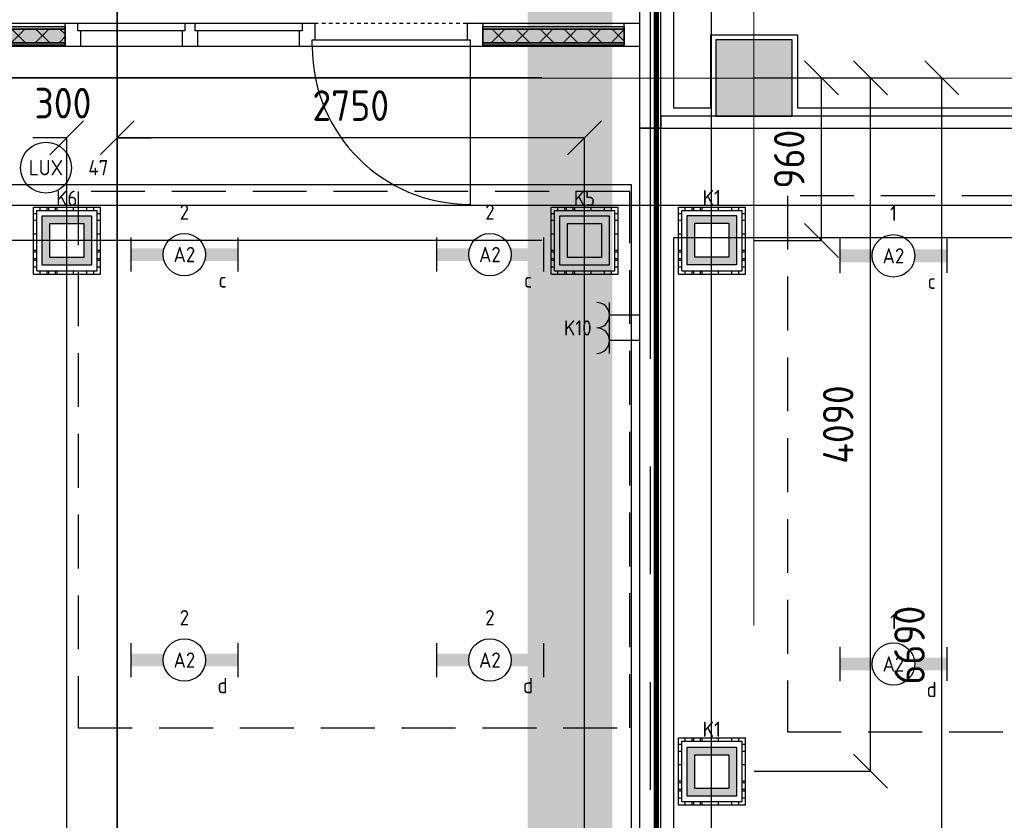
# Model space of a CAD drawing. Header units: millimetres. Extents: x -38032 to 104346, y -31182 to 78566.
# Tile 53 of 213: x 23783 to 29584, y 9924 to 14643. Entities that reach past the tile are written whole.
import ezdxf
from ezdxf.enums import TextEntityAlignment as Align

# ---------------------------------------------------------------- set-up
doc = ezdxf.new("R2010")
doc.units = ezdxf.units.MM
doc.header["$LTSCALE"] = 100
doc.set_wipeout_variables(frame=1)
doc.header["$PDMODE"] = 1
for name, pattern in [('HIDDEN2', [4.7625, 3.175, -1.5875]), ('PHANTOM', [63.5, 31.75, -6.35, 6.35, -6.35, 6.35, -6.35]), ('STYLE_01', [0.41664, 0.20828, -0.20836]), ('STYLE_11', [5, 3.888855, -0.416718, 0.277786, -0.416641])]:
    doc.linetypes.add(name, pattern=pattern)
for name, color, linetype in [('AL$1A---_ALGEMEEN', 8, 'Continuous'), ('AL------_MAATVOERING', 2, 'Continuous'), ('AM$1A---_ARCERING', 8, 'Continuous'), ('BOUWKUNDIG', 8, 'Continuous'), ('EB6511--_ATTRIB', 2, 'Continuous'), ('EL6222--', 3, 'Continuous'), ('EL6311--', 3, 'Continuous'), ('EL6311--_meetgegevens LUX-waarden', 3, 'Continuous'), ('kaderscheiding', 9, 'Continuous'), ('Kastenscheiding', 4, 'PHANTOM'), ('LICHT_TEXT018', 1, 'Continuous'), ('Tekening scheiding', 8, 'Continuous'), ('versterkte strook', 7, 'Continuous'), ('Vloerdoos', 3, 'Continuous'), ('Vloerdoos (OUD)', 3, 'Continuous')]:
    doc.layers.add(name, color=color, linetype=linetype)
doc.layers.add('stramien', color=1, linetype='Continuous', lineweight=9)
doc.layers.get('Vloerdoos').off()
doc.styles.add('BURO-018', font='iso.shx', dxfattribs={"height": 90})
doc.styles.get("Standard").update_dxf_attribs({"font": 'iso.shx'})
doc.dimstyles.new('STABICAD', dxfattribs={"dimscale": 100, "dimtxt": 1.8, "dimasz": 2, "dimexe": 0, "dimexo": 2.5, "dimgap": 1.5, "dimtad": 0, "dimdec": 0, "dimrnd": 10, "dimzin": 0, "dimdsep": 46, "dimtxsty": 'Standard', "dimblk1": 'OBLIQUE', "dimblk2": 'OBLIQUE', "dimsah": 1, "dimcen": -3, "dimadec": 0, "dimazin": 0, "dimtfac": 1, "dimtdec": 0, "dimtofl": 0, "dimtmove": 2, "dimatfit": 3, "dimfxl": 0, "dimtvp": 1.055556, "dimtolj": 1, "dimtzin": 0, "dimarcsym": 0})
pattern_1 = [(135, (0, 0), (70.7107, 70.7107), []), (45, (299.34, -299.34), (70.7107, -70.7107), [])]

# ---------------------------------------------------------------- blocks, each defined once
blk = doc.blocks.new('_Oblique')
at = {"color": 0, "linetype": 'ByBlock', "lineweight": -2}
blk.add_line((-0.5, -0.5), (0.5, 0.5), dxfattribs=at)
blk = doc.blocks.new('*D108')
at = {"layer": 'AL------_MAATVOERING', "color": 0, "lineweight": -2}
for p, q in [((24357.6, 4463.4), (24357.6, 14901.6)), ((27860, 14901.6), (24357.6, 14901.6)), ((27860, 4571.9), (27860, 14901.6))]:
    blk.add_line(p, q, dxfattribs=at)
at = {"layer": 'Defpoints', "color": 0}
for p in [(24357.6, 14901.6), (27860, 4321.9), (24357.6, 4213.4)]:
    blk.add_point(p, dxfattribs=at)
at = {"layer": 'AL------_MAATVOERING', "color": 0, "lineweight": -2, "xscale": 200, "yscale": 200, "zscale": 200, "rotation": 180}
blk.add_blockref('_Oblique', (24357.6, 14901.6), dxfattribs=at)
at = {"layer": 'AL------_MAATVOERING', "color": 0, "lineweight": -2, "xscale": 200, "yscale": 200, "zscale": 200}
blk.add_blockref('_Oblique', (27860, 14901.6), dxfattribs=at)
at = {"layer": 'AL------_MAATVOERING', "color": 0, "insert": (26108.8, 15091.6), "char_height": 180, "attachment_point": 5}
blk.add_mtext('\\A1;3500', dxfattribs=at)
blk = doc.blocks.new('*D109')
at = {"layer": 'AL------_MAATVOERING', "color": 0, "lineweight": -2}
for p, q in [((28110, 14300), (28507, 14300)), ((28507, 13341.2), (28507, 14300)), ((28110, 13341.2), (28507, 13341.2))]:
    blk.add_line(p, q, dxfattribs=at)
at = {"layer": 'Defpoints', "color": 0}
for p in [(27860, 14300), (28507, 14300), (27860, 13341.2)]:
    blk.add_point(p, dxfattribs=at)
at = {"layer": 'AL------_MAATVOERING', "color": 0, "lineweight": -2, "xscale": 200, "yscale": 200, "zscale": 200}
for p, rotation in [((28507, 14300), 90), ((28507, 13341.2), 270)]:
    blk.add_blockref('_Oblique', p, dxfattribs=dict(at, rotation=rotation))
at = {"layer": 'AL------_MAATVOERING', "color": 0, "insert": (28317, 13820.6), "char_height": 180, "attachment_point": 5, "rotation": 90}
blk.add_mtext('\\A1;960', dxfattribs=at)
blk = doc.blocks.new('*D110')
at = {"layer": 'AL------_MAATVOERING', "color": 0, "lineweight": -2}
for p, q in [((28110, 14300), (28795.7, 14300)), ((28795.7, 10213.4), (28795.7, 14300)), ((28110, 10213.4), (28795.7, 10213.4))]:
    blk.add_line(p, q, dxfattribs=at)
at = {"layer": 'Defpoints', "color": 0}
for p in [(27860, 14300), (28795.7, 14300), (27860, 10213.4)]:
    blk.add_point(p, dxfattribs=at)
at = {"layer": 'AL------_MAATVOERING', "color": 0, "lineweight": -2, "xscale": 200, "yscale": 200, "zscale": 200}
for p, rotation in [((28795.7, 14300), 90), ((28795.7, 10213.4), 270)]:
    blk.add_blockref('_Oblique', p, dxfattribs=dict(at, rotation=rotation))
at = {"layer": 'AL------_MAATVOERING', "color": 0, "insert": (28605.7, 12256.7), "char_height": 180, "attachment_point": 5, "rotation": 90}
blk.add_mtext('\\A1;4090', dxfattribs=at)
blk = doc.blocks.new('*D111')
at = {"layer": 'AL------_MAATVOERING', "color": 0, "lineweight": -2}
for p, q in [((28110, 14300), (29215.6, 14300)), ((29215.6, 7613.4), (29215.6, 14300)), ((28110, 7613.4), (29215.6, 7613.4))]:
    blk.add_line(p, q, dxfattribs=at)
at = {"layer": 'Defpoints', "color": 0}
for p in [(27860, 14300), (29215.6, 14300), (27860, 7613.4)]:
    blk.add_point(p, dxfattribs=at)
at = {"layer": 'AL------_MAATVOERING', "color": 0, "lineweight": -2, "xscale": 200, "yscale": 200, "zscale": 200}
for p, rotation in [((29215.6, 14300), 90), ((29215.6, 7613.4), 270)]:
    blk.add_blockref('_Oblique', p, dxfattribs=dict(at, rotation=rotation))
at = {"layer": 'AL------_MAATVOERING', "color": 0, "insert": (29025.6, 10956.7), "char_height": 180, "attachment_point": 5, "rotation": 90}
blk.add_mtext('\\A1;6690', dxfattribs=at)
blk = doc.blocks.new('*D112')
at = {"layer": 'AL------_MAATVOERING', "color": 0, "lineweight": -2}
for p, q in [((26860, 14300), (19520.6, 14300)), ((19520.6, 13341.2), (19520.6, 14300)), ((26860, 13341.2), (19520.6, 13341.2))]:
    blk.add_line(p, q, dxfattribs=at)
at = {"layer": 'Defpoints', "color": 0}
for p in [(19520.6, 14300), (27110, 14300), (27110, 13341.2)]:
    blk.add_point(p, dxfattribs=at)
at = {"layer": 'AL------_MAATVOERING', "color": 0, "lineweight": -2, "xscale": 200, "yscale": 200, "zscale": 200}
for p, rotation in [((19520.6, 14300), 90), ((19520.6, 13341.2), 270)]:
    blk.add_blockref('_Oblique', p, dxfattribs=dict(at, rotation=rotation))
at = {"layer": 'AL------_MAATVOERING', "color": 0, "insert": (19330.6, 13820.6), "char_height": 180, "attachment_point": 5, "rotation": 90}
blk.add_mtext('\\A1;960', dxfattribs=at)
blk = doc.blocks.new('*D113')
at = {"layer": 'AL------_MAATVOERING', "color": 0, "lineweight": -2}
for p, q in [((26860, 14300), (19077.9, 14300)), ((19077.9, 8663.4), (19077.9, 14300)), ((26860, 8663.4), (19077.9, 8663.4))]:
    blk.add_line(p, q, dxfattribs=at)
at = {"layer": 'Defpoints', "color": 0}
for p in [(19077.9, 14300), (27110, 14300), (27110, 8663.4)]:
    blk.add_point(p, dxfattribs=at)
at = {"layer": 'AL------_MAATVOERING', "color": 0, "lineweight": -2, "xscale": 200, "yscale": 200, "zscale": 200}
for p, rotation in [((19077.9, 14300), 90), ((19077.9, 8663.4), 270)]:
    blk.add_blockref('_Oblique', p, dxfattribs=dict(at, rotation=rotation))
at = {"layer": 'AL------_MAATVOERING', "color": 0, "insert": (18887.9, 11481.7), "char_height": 180, "attachment_point": 5, "rotation": 90}
blk.add_mtext('\\A1;5640', dxfattribs=at)
blk = doc.blocks.new('*D114')
at = {"layer": 'AL------_MAATVOERING', "color": 0, "lineweight": -2}
for p, q in [((24357.6, 3763.4), (24357.6, 13946.4)), ((27110, 13946.4), (24357.6, 13946.4)), ((27110, 4492.2), (27110, 13946.4))]:
    blk.add_line(p, q, dxfattribs=at)
at = {"layer": 'Defpoints', "color": 0}
for p in [(24357.6, 13946.4), (27110, 4242.2), (24357.6, 3513.4)]:
    blk.add_point(p, dxfattribs=at)
at = {"layer": 'AL------_MAATVOERING', "color": 0, "lineweight": -2, "xscale": 200, "yscale": 200, "zscale": 200, "rotation": 180}
blk.add_blockref('_Oblique', (24357.6, 13946.4), dxfattribs=at)
at = {"layer": 'AL------_MAATVOERING', "color": 0, "lineweight": -2, "xscale": 200, "yscale": 200, "zscale": 200}
blk.add_blockref('_Oblique', (27110, 13946.4), dxfattribs=at)
at = {"layer": 'AL------_MAATVOERING', "color": 0, "insert": (25733.8, 14136.4), "char_height": 180, "attachment_point": 5}
blk.add_mtext('\\A1;2750', dxfattribs=at)
blk = doc.blocks.new('*D115')
at = {"layer": 'AL------_MAATVOERING', "color": 0, "lineweight": -2}
for p, q in [((24060, 13946.4), (23860, 13946.4)), ((24060, 4092.2), (24060, 13946.4)), ((24357.6, 3363.4), (24357.6, 13946.4)), ((24357.6, 13946.4), (24557.6, 13946.4))]:
    blk.add_line(p, q, dxfattribs=at)
at = {"layer": 'Defpoints', "color": 0}
for p in [(24357.6, 13946.4), (24060, 3842.2), (24357.6, 3113.4)]:
    blk.add_point(p, dxfattribs=at)
at = {"layer": 'AL------_MAATVOERING', "color": 0, "lineweight": -2, "xscale": 200, "yscale": 200, "zscale": 200}
blk.add_blockref('_Oblique', (24060, 13946.4), dxfattribs=at)
at = {"layer": 'AL------_MAATVOERING', "color": 0, "lineweight": -2, "xscale": 200, "yscale": 200, "zscale": 200, "rotation": 180}
blk.add_blockref('_Oblique', (24357.6, 13946.4), dxfattribs=at)
at = {"layer": 'AL------_MAATVOERING', "color": 0, "insert": (24038.3, 14150.9), "char_height": 180, "attachment_point": 5}
blk.add_mtext('\\A1;300', dxfattribs=at)
blk = doc.blocks.new('VLOERDOOS')
at = {"layer": 'Vloerdoos (OUD)'}
for p, q in [((0, 395), (395, 395)), ((0, 395), (0, 0)), ((0, 355), (20, 355)), ((20, 375), (20, 20)), ((20, 375), (375, 375)), ((40, 375), (40, 395)), ((80, 375), (80, 395)), ((90, 375), (90, 395)), ((130, 375), (130, 395)), ((140, 375), (140, 395)), ((235, 375), (235, 395)), ((315, 375), (315, 395)), ((355, 375), (355, 395)), ((375, 375), (375, 20)), ((375, 355), (395, 355)), ((395, 395), (395, 0)), ((0, 315), (20, 315)), ((0, 305), (20, 305)), ((375, 315), (395, 315)), ((375, 305), (395, 305)), ((0, 265), (20, 265)), ((0, 255), (20, 255)), ((375, 265), (395, 265)), ((375, 255), (395, 255)), ((0, 160), (20, 160)), ((375, 160), (395, 160)), ((0, 80), (20, 80)), ((375, 80), (395, 80)), ((0, 40), (20, 40)), ((0, 0), (395, 0)), ((20, 20), (375, 20)), ((40, 0), (40, 20)), ((80, 0), (80, 20)), ((90, 0), (90, 20)), ((130, 0), (130, 20)), ((140, 0), (140, 20)), ((235, 0), (235, 20)), ((315, 0), (315, 20)), ((355, 0), (355, 20)), ((375, 40), (395, 40))]:
    blk.add_line(p, q, dxfattribs=at)
blk = doc.blocks.new('E00414')
at = {"color": 0, "linetype": 'Continuous'}
for p, q in [((-2.9, -2.9), (-2.9, 2.9)), ((-2.9, 2.9), (2.9, 2.9)), ((2.9, 2.9), (2.9, -2.9)), ((-2, 2), (2, 2)), ((-2, -2), (-2, 2)), ((2, 2), (2, -2)), ((2, -2), (-2, -2)), ((2.9, -2.9), (-2.9, -2.9))]:
    blk.add_line(p, q, dxfattribs=at)
at = {"color": 0}
for points in [[(-2.9, 2.9), (2.9, 2.9), (-2, 2), (2, 2)], [(-2, -2), (-2.9, -2.9), (-2, 2), (-2.9, 2.9)], [(2, 2), (2.9, 2.9), (2, -2), (2.9, -2.9)], [(2, -2), (2.9, -2.9), (-2, -2), (-2.9, -2.9)]]:
    blk.add_solid(points, dxfattribs=at)
at = {"color": 0, "linetype": 'Continuous', "style": 'BURO-018'}
for tag, p in [('E_GKAST', (0, 8)), ('E_GROEP', (0, 5)), ('E_SGROEP', (4.5, 5))]:
    blk.add_attdef(tag, text='', height=1.8, dxfattribs=at).set_placement(p, align=Align.MIDDLE)
at = {"color": 0, "linetype": 'Continuous', "style": 'BURO-018', "flags": 1}
for tag, p in [('E_VERMCODE', (13, 5)), ('E_MATCODE', (0, 0))]:
    blk.add_attdef(tag, text='', height=1.8, dxfattribs=at).set_placement(p, align=Align.MIDDLE)
blk = doc.blocks.new('E00126')
at = {"color": 0, "linetype": 'Continuous'}
for p, q in [((-3, 4.5), (3, 4.5)), ((-1.5, 1), (-1.5, 4.5)), ((1.5, 1), (1.5, 4.5))]:
    blk.add_line(p, q, dxfattribs=at)
for centre in [(-1.5, 6), (1.5, 6)]:
    blk.add_arc(centre, 1.5, 180, 0, dxfattribs=at)
at = {"color": 0, "linetype": 'Continuous', "style": 'BURO-018'}
for tag, p in [('E_GKAST', (0, 11.5)), ('E_GROEP', (0, 8.5)), ('E_SGROEP', (4.5, 8.5))]:
    blk.add_attdef(tag, text='', height=1.8, dxfattribs=at).set_placement(p, align=Align.MIDDLE)
at = {"color": 0, "linetype": 'Continuous', "style": 'BURO-018', "flags": 1}
for tag, p in [('E_VERMCODE', (13, 8.5)), ('E_MATCODE', (0, 0))]:
    blk.add_attdef(tag, text='', height=1.8, dxfattribs=at).set_placement(p, align=Align.MIDDLE)
blk = doc.blocks.new('A$C607426BE')
at = {"layer": 'kaderscheiding', "const_width": 500}
blk.add_lwpolyline([(-72179.6, -16016.3), (-72179.6, 82805.5)], dxfattribs=at)
blk = doc.blocks.new('1115B6630')
at = {"color": 0}
for p, q in [((-6.3, 2), (-6.3, -2)), ((6.3, 2), (6.3, -2))]:
    blk.add_line(p, q, dxfattribs=at)
at = {"color": 0, "linetype": 'Continuous'}
blk.add_circle((0, 0), 2.5, dxfattribs=at)
at = {"color": 0}
for points in [[(-2.5, 0.75), (-6.3, 0.75), (-2.5, -0.75), (-6.3, -0.75)], [(2.5, 0.75), (6.3, 0.75), (2.5, -0.75), (6.3, -0.75)]]:
    blk.add_solid(points, dxfattribs=at)
at = {"color": 0, "linetype": 'Continuous', "style": 'BURO-018'}
for tag, p in [('E_GKAST', (0, 8)), ('E_GROEP', (0, 5)), ('E_SGROEP', (4.5, 5)), ('E_ARMCODE', (0, 0)), ('E_SLET', (4.5, -3))]:
    blk.add_attdef(tag, text='', height=1.8, dxfattribs=at).set_placement(p, align=Align.MIDDLE)
blk = doc.blocks.new('Group-25')
at = {"layer": 'AM$1A---_ARCERING', "linetype": 'Continuous', "lineweight": 0}
for points in [[(3473.5, 119), (4073.5, 119), (4073.5, 104), (3473.5, 104)], [(3473.5, 104), (4073.5, 104), (4073.5, 23), (3473.5, 23)], [(3473.5, 23), (4073.5, 23), (4073.5, 8), (3473.5, 8)]]:
    blk.add_hatch(color=256, dxfattribs=at).paths.add_polyline_path(points)
at = {"layer": 'AM$1A---_ARCERING', "linetype": 'Continuous', "lineweight": 5}
h = blk.add_hatch(dxfattribs=at)
h.set_pattern_fill('ISOLATIE', color=256, style=0, pattern_type=2)
h.set_pattern_definition(pattern_1)
h.paths.add_polyline_path([(3473.5, 104), (4073.5, 104), (4073.5, 23), (3473.5, 23)])
at = {"layer": 'AL$1A---_ALGEMEEN', "color": 0}
for points in [[(3473.5, 119), (4073.5, 119), (4073.5, 104), (3473.5, 104)], [(3473.5, 104), (4073.5, 104), (4073.5, 23), (3473.5, 23)], [(3473.5, 23), (4073.5, 23), (4073.5, 8), (3473.5, 8)]]:
    blk.add_lwpolyline(points, close=True, dxfattribs=at)
blk = doc.blocks.new('Group-26')
at = {"layer": 'AM$1A---_ARCERING', "linetype": 'Continuous', "lineweight": 0}
for points in [[(6533.5, 119), (7367, 119), (7367, 104), (6533.5, 104)], [(6533.5, 104), (7367, 104), (7367, 23), (6533.5, 23)], [(6533.5, 23), (7367, 23), (7367, 8), (6533.5, 8)]]:
    blk.add_hatch(color=256, dxfattribs=at).paths.add_polyline_path(points)
at = {"layer": 'AM$1A---_ARCERING', "linetype": 'Continuous', "lineweight": 5}
h = blk.add_hatch(dxfattribs=at)
h.set_pattern_fill('ISOLATIE', color=256, style=0, pattern_type=2)
h.set_pattern_definition(pattern_1)
h.paths.add_polyline_path([(6533.5, 104), (7367, 104), (7367, 23), (6533.5, 23)])
at = {"layer": 'AL$1A---_ALGEMEEN', "color": 0}
for points in [[(6533.5, 119), (7367, 119), (7367, 104), (6533.5, 104)], [(6533.5, 104), (7367, 104), (7367, 23), (6533.5, 23)], [(6533.5, 23), (7367, 23), (7367, 8), (6533.5, 8)]]:
    blk.add_lwpolyline(points, close=True, dxfattribs=at)
blk = doc.blocks.new('32x_hout-mk 838-p')
at = {"layer": 'AL$1A---_ALGEMEEN', "color": 0}
for points in [[(2783.5, 139), (5453.5, 139), (5453.5, 0), (2783.5, 0)], [(6533.5, 139), (7457, 139), (7457, 0), (6533.5, 0)]]:
    blk.add_lwpolyline(points, close=True, dxfattribs=at)
at = {"color": 0}
for points in [[(4073.5, 139), (4163.5, 139), (4163.5, 0), (4073.5, 0)], [(4763.5, 139), (4853.5, 139), (4853.5, 0), (4763.5, 0)], [(5453.5, 139), (5543.5, 139), (5543.5, 0), (5453.5, 0)], [(6443.5, 139), (6533.5, 139), (6533.5, 0), (6443.5, 0)], [(7367, 139), (7457, 139), (7457, 0), (7367, 0)]]:
    blk.add_wipeout(points, dxfattribs=at).dxf.layer = 'AL$1A---_ALGEMEEN'
at = {"layer": 'AL$1A---_ALGEMEEN', "color": 0, "linetype": 'STYLE_01'}
blk.add_line((5543.5, 139), (6443.5, 139), dxfattribs=at)
at = {"layer": 'AL$1A---_ALGEMEEN', "color": 0}
for points in [[(4073.5, 139), (4163.5, 139), (4163.5, 0), (4073.5, 0)], [(4763.5, 139), (4853.5, 139), (4853.5, 0), (4763.5, 0)], [(5453.5, 139), (5543.5, 139), (5543.5, 0), (5453.5, 0)], [(6443.5, 139), (6533.5, 139), (6533.5, 0), (6443.5, 0)], [(7367, 139), (7457, 139), (7457, 0), (7367, 0)]]:
    blk.add_lwpolyline(points, close=True, dxfattribs=at)
for name in ['Group-25', 'Group-26']:
    blk.add_blockref(name, (0, 0), dxfattribs=at)
at = {"color": 0}
for points in [[(4148.5, 139), (4778.5, 139), (4778.5, 94), (4148.5, 94)], [(4838.5, 139), (5468.5, 139), (5468.5, 94), (4838.5, 94)], [(5528.5, 40), (6458.5, 40), (6458.5, 0), (5528.5, 0)]]:
    blk.add_wipeout(points, dxfattribs=at).dxf.layer = 'AL$1A---_ALGEMEEN'
at = {"layer": 'AL$1A---_ALGEMEEN', "color": 0}
blk.add_line((6458.5, 0), (6458.5, -929.7), dxfattribs=at)
for points in [[(4148.5, 139), (4778.5, 139), (4778.5, 94), (4148.5, 94)], [(4838.5, 139), (5468.5, 139), (5468.5, 94), (4838.5, 94)], [(5528.5, 40), (6458.5, 40), (6458.5, 0), (5528.5, 0)]]:
    blk.add_lwpolyline(points, close=True, dxfattribs=at)
blk.add_arc((6458.5, 0), 930, 180, 270, dxfattribs=at)
blk = doc.blocks.new('serviceblok model B')
at = {"color": 0}
blk.add_wipeout([(125, 3250), (0, 3250), (0, -520), (125, -520), (125, -450), (125, -310)], dxfattribs=at).dxf.layer = 'AL$1A---_ALGEMEEN'
at = {"layer": 'AL$1A---_ALGEMEEN', "color": 0}
blk.add_lwpolyline([(125, 3250), (0, 3250), (0, -520), (125, -520), (125, -450), (125, -310)], close=True, dxfattribs=at)
at = {"color": 0}
blk.add_wipeout([(125, -450), (125, -520), (3650, -520), (3650, -450)], dxfattribs=at).dxf.layer = 'AL$1A---_ALGEMEEN'
at = {"layer": 'AL$1A---_ALGEMEEN', "color": 0}
blk.add_lwpolyline([(125, -450), (125, -520), (3650, -520), (3650, -450)], close=True, dxfattribs=at)
blk = doc.blocks.new('200254 W 212 3 04-12-2007')
at = {"layer": 'AL$1A---_ALGEMEEN'}
blk.add_lwpolyline([(6787, -19430.1), (6787, -11630.1), (-8563, -11630.1), (-8563, -20630.1), (-3213, -20630.1), (-3213, -20030.1), (2187, -20030.1), (2187, -19430.1)], close=True, dxfattribs=at)
blk.add_blockref('32x_hout-mk 838-p', (-16220, -10502.6), dxfattribs=at)
blk.add_lwpolyline([(-8813, -21025), (-12214, -21025), (-12214, -21631.9), (-17614, -21631.9), (-17614, -22238.8), (-18524, -22238.8), (-22964, -22238.8), (-22964, -12100), (-19394, -12100), (-19394, -11315), (-8813, -11315)], close=True, dxfattribs=at)
at = {"layer": 'stramien', "linetype": 'STYLE_11', "ltscale": 50}
blk.add_line((-11839, -41013.6), (-11839, 36216.4), dxfattribs=at)
at = {"layer": 'AL$1A---_ALGEMEEN'}
blk.add_blockref('serviceblok model B', (-8763, -10462.6), dxfattribs=at)
at = {"layer": 'AM$1A---_ARCERING', "linetype": 'Continuous', "lineweight": 0}
blk.add_hatch(color=256, dxfattribs=at).paths.add_polyline_path([(-8313, -10912.6), (-7863, -10912.6), (-7863, -10462.6), (-8313, -10462.6)])
at = {"layer": 'AL$1A---_ALGEMEEN'}
for points in [[(-8563, -7262.6), (-8563, -10862.6), (-8343, -10862.6), (-8343, -10432.6), (-7833, -10432.6), (-7833, -10862.6), (-5163, -10862.6), (-5163, -7262.6)], [(-8313, -10912.6), (-7863, -10912.6), (-7863, -10462.6), (-8313, -10462.6)], [(-8638, -10982.5), (-8763, -10982.5), (-8763, -21755.3), (-8638, -21741.3)]]:
    blk.add_lwpolyline(points, close=True, dxfattribs=at)
at = {"layer": 'stramien', "linetype": 'STYLE_11', "ltscale": 50}
for p, q in [((-8089, -38914.6), (-8089, 36030)), ((-41750, -10687.6), (65524.3, -10687.6))]:
    blk.add_line(p, q, dxfattribs=at)
blk = doc.blocks.new('080101-lux')
at = {"color": 0, "linetype": 'Continuous'}
blk.add_circle((0, 0), 3, dxfattribs=at)
at = {"color": 0, "linetype": 'Continuous', "style": 'BURO-018', "flags": 1}
for tag, p in [('E_ID', (0, 0)), ('E_NUMMER', (0, -5))]:
    blk.add_attdef(tag, p, '', height=1.8, dxfattribs=at)
at = {"color": 0, "linetype": 'Continuous', "style": 'BURO-018'}
blk.add_attdef('E_TEXT', text='', height=1.8, dxfattribs=at).set_placement((0, 0), align=Align.MIDDLE)
blk.add_attdef('E_KODE', text='', height=1.8, dxfattribs=at).set_placement((5, 0), align=Align.MIDDLE_LEFT)

msp = doc.modelspace()

# ---------------------------------------------------------------- block references
at = {"layer": 'Tekening scheiding'}
msp.add_blockref('A$C607426BE', (99205, -14915.5), dxfattribs=at)

# ---------------------------------------------------------------- next in the draw order: block references
at = {"layer": 'BOUWKUNDIG'}
msp.add_blockref('200254 W 212 3 04-12-2007', (36198, 24986.5), dxfattribs=at)

# ---------------------------------------------------------------- next in the draw order: linework, layer by layer
at = {"layer": 'EB6511--_ATTRIB', "const_width": 30}
msp.add_lwpolyline([(19708, 25537.6), (29397.9, 25537.6), (29397.9, 23309.5), (27533.8, 23309.5), (27533.8, 3052.6), (26473.1, 2935.7), (26555, 2550.2), (25970.4, 2456.7), (26005.5, 2129.5), (22931, 1779), (22884.2, 2117.9), (22264.6, 2117.9), (22217.8, 2363.2), (-4110.6, -508.6), (-4110.6, 12854.7), (-2391.5, 12854.7), (-2391.5, 16816), (9785.1, 16816), (9785.1, 46760.6), (17022, 46760.6)], dxfattribs=at)
at = {"layer": 'Kastenscheiding'}
msp.add_line((27499.7, -55.7), (27499.7, 23190.9), dxfattribs=at)
at = {"layer": 'LICHT_TEXT018', "linetype": 'HIDDEN2'}
for points in [[(24128.5, 10468.4), (27378.5, 10468.4), (27378.5, 13630.8), (24128.5, 13630.8)], [(28306, 10445.4), (31556, 10445.4), (31556, 13605), (28306, 13605)]]:
    msp.add_lwpolyline(points, close=True, dxfattribs=at)
at = {"layer": 'versterkte strook'}
msp.add_line((-4775.7, 13550), (104346.1, 13550), dxfattribs=at)

# ---------------------------------------------------------------- next in the draw order: block references
at = {"layer": 'EL6222--'}
ref = msp.add_blockref('E00414', (24060.6, 13340.9), dxfattribs=dict(at, xscale=50, yscale=50, zscale=50))
ref.add_attrib('E_GROEP', 'K6', dxfattribs={"layer": '0', "color": 1, "linetype": 'Continuous', "height": 90, "style": 'BURO-018'}).set_placement((24060.6, 13590.9), align=Align.MIDDLE)
ref = msp.add_blockref('E00414', (27110.6, 13340.9), dxfattribs=dict(at, xscale=50, yscale=50, zscale=50))
ref.add_attrib('E_GROEP', 'K5', dxfattribs={"layer": '0', "color": 1, "linetype": 'Continuous', "height": 90, "style": 'BURO-018'}).set_placement((27110.6, 13590.9), align=Align.MIDDLE)
ref = msp.add_blockref('E00414', (27860.6, 13343.9), dxfattribs=dict(at, xscale=50, yscale=50, zscale=50))
ref.add_attrib('E_GROEP', 'K1', dxfattribs={"layer": '0', "color": 1, "linetype": 'Continuous', "height": 90, "style": 'BURO-018'}).set_placement((27860.6, 13593.9), align=Align.MIDDLE)
ref = msp.add_blockref('E00126', (27482.6, 12826.4), dxfattribs=dict(at, xscale=50, yscale=50, zscale=50, rotation=90))
ref.add_attrib('E_GROEP', 'K10', dxfattribs={"layer": '0', "color": 1, "linetype": 'Continuous', "height": 90, "style": 'BURO-018'}).set_placement((27071.3, 12826.4), align=Align.MIDDLE)
ref = msp.add_blockref('E00414', (27860.6, 10210.7), dxfattribs=dict(at, xscale=50, yscale=50, zscale=50))
ref.add_attrib('E_GROEP', 'K1', dxfattribs={"layer": '0', "color": 1, "linetype": 'Continuous', "height": 90, "style": 'BURO-018'}).set_placement((27860.6, 10460.7), align=Align.MIDDLE)
at = {"layer": 'EL6311--'}
ref = msp.add_blockref('1115B6630', (24753.5, 13258.4), dxfattribs=dict(at, xscale=50, yscale=50, zscale=50))
ref.add_attrib('E_ARMCODE', 'A2', dxfattribs={"layer": '0', "color": 1, "linetype": 'Continuous', "height": 90, "style": 'BURO-018'}).set_placement((24753.5, 13258.4), align=Align.MIDDLE)
ref.add_attrib('E_SLET', 'c', dxfattribs={"layer": '0', "color": 1, "linetype": 'Continuous', "height": 90, "style": 'BURO-018'}).set_placement((24978.5, 13108.4), align=Align.MIDDLE)
ref.add_attrib('E_GROEP', '2', dxfattribs={"layer": '0', "color": 1, "linetype": 'Continuous', "height": 90, "style": 'BURO-018'}).set_placement((24753.5, 13508.4), align=Align.MIDDLE)
ref = msp.add_blockref('1115B6630', (26553.5, 13258.4), dxfattribs=dict(at, xscale=50, yscale=50, zscale=50))
ref.add_attrib('E_ARMCODE', 'A2', dxfattribs={"layer": '0', "color": 1, "linetype": 'Continuous', "height": 90, "style": 'BURO-018'}).set_placement((26553.5, 13258.4), align=Align.MIDDLE)
ref.add_attrib('E_SLET', 'c', dxfattribs={"layer": '0', "color": 1, "linetype": 'Continuous', "height": 90, "style": 'BURO-018'}).set_placement((26778.5, 13108.4), align=Align.MIDDLE)
ref.add_attrib('E_GROEP', '2', dxfattribs={"layer": '0', "color": 1, "linetype": 'Continuous', "height": 90, "style": 'BURO-018'}).set_placement((26553.5, 13508.4), align=Align.MIDDLE)
ref = msp.add_blockref('1115B6630', (28931, 13251.1), dxfattribs=dict(at, xscale=50, yscale=50, zscale=50))
ref.add_attrib('E_ARMCODE', 'A2', dxfattribs={"layer": '0', "color": 1, "linetype": 'Continuous', "height": 90, "style": 'BURO-018'}).set_placement((28931, 13251.1), align=Align.MIDDLE)
ref.add_attrib('E_SLET', 'c', dxfattribs={"layer": '0', "color": 1, "linetype": 'Continuous', "height": 90, "style": 'BURO-018'}).set_placement((29156, 13101.1), align=Align.MIDDLE)
ref.add_attrib('E_GROEP', '1', dxfattribs={"layer": '0', "color": 1, "linetype": 'Continuous', "height": 90, "style": 'BURO-018'}).set_placement((28931, 13501.1), align=Align.MIDDLE)
ref = msp.add_blockref('1115B6630', (24753.5, 10868.4), dxfattribs=dict(at, xscale=50, yscale=50, zscale=50))
ref.add_attrib('E_ARMCODE', 'A2', dxfattribs={"layer": '0', "color": 1, "linetype": 'Continuous', "height": 90, "style": 'BURO-018'}).set_placement((24753.5, 10868.4), align=Align.MIDDLE)
ref.add_attrib('E_SLET', 'd', dxfattribs={"layer": '0', "color": 1, "linetype": 'Continuous', "height": 90, "style": 'BURO-018'}).set_placement((24978.5, 10718.4), align=Align.MIDDLE)
ref.add_attrib('E_GROEP', '2', dxfattribs={"layer": '0', "color": 1, "linetype": 'Continuous', "height": 90, "style": 'BURO-018'}).set_placement((24753.5, 11118.4), align=Align.MIDDLE)
ref = msp.add_blockref('1115B6630', (26553.5, 10868.4), dxfattribs=dict(at, xscale=50, yscale=50, zscale=50))
ref.add_attrib('E_ARMCODE', 'A2', dxfattribs={"layer": '0', "color": 1, "linetype": 'Continuous', "height": 90, "style": 'BURO-018'}).set_placement((26553.5, 10868.4), align=Align.MIDDLE)
ref.add_attrib('E_SLET', 'd', dxfattribs={"layer": '0', "color": 1, "linetype": 'Continuous', "height": 90, "style": 'BURO-018'}).set_placement((26778.5, 10718.4), align=Align.MIDDLE)
ref.add_attrib('E_GROEP', '2', dxfattribs={"layer": '0', "color": 1, "linetype": 'Continuous', "height": 90, "style": 'BURO-018'}).set_placement((26553.5, 11118.4), align=Align.MIDDLE)
ref = msp.add_blockref('1115B6630', (28931, 10845.4), dxfattribs=dict(at, xscale=50, yscale=50, zscale=50))
ref.add_attrib('E_ARMCODE', 'A2', dxfattribs={"layer": '0', "color": 1, "linetype": 'Continuous', "height": 90, "style": 'BURO-018'}).set_placement((28931, 10845.4), align=Align.MIDDLE)
ref.add_attrib('E_SLET', 'd', dxfattribs={"layer": '0', "color": 1, "linetype": 'Continuous', "height": 90, "style": 'BURO-018'}).set_placement((29156, 10695.4), align=Align.MIDDLE)
ref.add_attrib('E_GROEP', '1', dxfattribs={"layer": '0', "color": 1, "linetype": 'Continuous', "height": 90, "style": 'BURO-018'}).set_placement((28931, 11095.4), align=Align.MIDDLE)
at = {"layer": 'EL6311--_meetgegevens LUX-waarden'}
ref = msp.add_blockref('080101-lux', (23938, 13770.6), dxfattribs=dict(at, xscale=50, yscale=50, zscale=50))
ref.add_attrib('E_TEXT', 'LUX', dxfattribs={"layer": '0', "color": 1, "linetype": 'Continuous', "height": 90, "style": 'BURO-018'}).set_placement((23938, 13770.6), align=Align.MIDDLE)
ref.add_attrib('E_KODE', '47', dxfattribs={"layer": '0', "color": 1, "linetype": 'Continuous', "height": 90, "style": 'BURO-018'}).set_placement((24188, 13770.6), align=Align.MIDDLE_LEFT)
at = {"layer": 'Vloerdoos', "rotation": 90}
for p in [(24259.3, 13143.4), (27309.3, 13143.4), (28059.3, 13143.4), (28059.3, 10015.5)]:
    msp.add_blockref('VLOERDOOS', p, dxfattribs=at)

# ---------------------------------------------------------------- next in the draw order: dimensions: what is measured, and where the dimension line sits
at = {"layer": 'AL------_MAATVOERING'}
for base, p1, p2, picture, middle in [((24357.6, 14901.6), (27860, 4321.9), (24357.6, 4213.4), '*D108', (26108.8, 15091.6)), ((24357.6, 13946.4), (27110, 4242.2), (24357.6, 3513.4), '*D114', (25733.8, 14136.4))]:
    dim = msp.add_linear_dim(base=base, p1=p1, p2=p2, dimstyle='STABICAD', dxfattribs=at)
    dim.commit()
    dim.dimension.update_dxf_attribs({"geometry": picture, "text_midpoint": middle})
for base, p1, p2, picture, middle in [((19077.9, 14300), (27110, 8663.4), (27110, 14300), '*D113', (18887.9, 11481.7)), ((19520.6, 14300), (27110, 13341.2), (27110, 14300), '*D112', (19330.6, 13820.6)), ((28507, 14300), (27860, 13341.2), (27860, 14300), '*D109', (28317, 13820.6)), ((28795.7, 14300), (27860, 10213.4), (27860, 14300), '*D110', (28605.7, 12256.7)), ((29215.6, 14300), (27860, 7613.4), (27860, 14300), '*D111', (29025.6, 10956.7))]:
    dim = msp.add_linear_dim(base=base, p1=p1, p2=p2, angle=90, dimstyle='STABICAD', dxfattribs=at)
    dim.commit()
    dim.dimension.update_dxf_attribs({"geometry": picture, "text_midpoint": middle})
dim = msp.add_linear_dim(base=(24357.6, 13946.4), p1=(24060, 3842.2), p2=(24357.6, 3113.4), dimstyle='STABICAD', dxfattribs=at)
dim.commit()
dim.dimension.update_dxf_attribs({"geometry": '*D115', "text_midpoint": (24038.3, 14150.9), "dimtype": 160})

doc.saveas('drawing.dxf')
